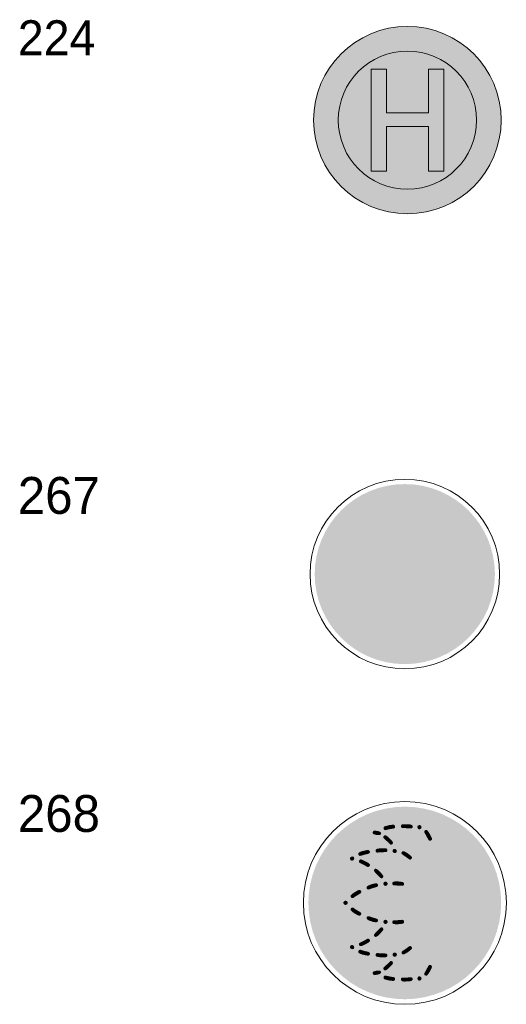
# Model space of a CAD drawing. Header units: millimetres. Extents: x 27 to 616, y -913 to 238.
# Tile 23 of 38: x 105 to 162, y -318 to -203. Entities that reach past the tile are written whole.
import ezdxf
from ezdxf.enums import TextEntityAlignment as Align

# ---------------------------------------------------------------- set-up
doc = ezdxf.new("R2010")
doc.units = ezdxf.units.MM
doc.header["$LTSCALE"] = 5
doc.linetypes.add('AUSGEZOGEN', pattern=[0])
doc.layers.add('Ebene_1', color=7, linetype='Continuous', true_color=0x000000)
doc.layers.add('Layer13', color=5, linetype='Continuous', true_color=0x0000ff)
doc.styles.add('Arial', font='arial.ttf')

msp = doc.modelspace()

# ---------------------------------------------------------------- hatches: boundary and pattern name
at = {"linetype": 'AUSGEZOGEN', "lineweight": 18, "true_color": 0x000000}
msp.add_hatch(color=18, dxfattribs=at).paths.add_polyline_path([(152.44, -296.92), (152.4, -296.89), (152.32, -296.83), (152.22, -296.78), (152.11, -296.75), (152, -296.73), (151.89, -296.75), (151.77, -296.79), (151.67, -296.84), (151.64, -296.86), (151.63, -296.88), (151.61, -296.9), (151.56, -296.9), (151.48, -296.86), (151.42, -296.82), (151.39, -296.8), (151.26, -296.72), (151.09, -296.67), (150.89, -296.65), (150.52, -296.64), (150.4, -296.63), (149.99, -296.63), (149.84, -296.64), (149.77, -296.66), (149.73, -296.68), (149.57, -296.81), (149.55, -296.81), (149.49, -296.88), (149.34, -296.78), (149.25, -296.72), (149.18, -296.69), (149.1, -296.68), (148.99, -296.68), (148.62, -296.7), (148.41, -296.74), (148.26, -296.77), (147.84, -296.88), (147.72, -296.93), (147.62, -296.98), (147.49, -297.05), (147.49, -297.05), (147.3, -297.12), (146.89, -297.27), (146.74, -297.33), (146.64, -297.35), (146.63, -297.36), (146.55, -297.37), (146.53, -297.38), (146.46, -297.41), (146.36, -297.48), (146.24, -297.58), (145.87, -297.91), (145.62, -298.12), (145.39, -298.35), (145.18, -298.58), (145.01, -298.81), (144.91, -298.93), (144.8, -299.09), (144.62, -299.38), (144.43, -299.72), (144.27, -300.03), (144.12, -300.35), (144.07, -300.38), (143.99, -300.41), (143.87, -300.47), (143.73, -300.59), (143.61, -300.73), (143.58, -300.79), (143.57, -300.86), (143.56, -300.98), (143.57, -301.08), (143.6, -301.18), (143.66, -301.28), (143.73, -301.39), (143.61, -301.77), (143.47, -302.27), (143.36, -302.79), (143.36, -302.81), (143.33, -302.98), (143.29, -303.2), (143.21, -303.67), (143.2, -303.78), (143.13, -304.38), (143.09, -304.79), (143.09, -304.83), (143.07, -305.05), (143.07, -305.07), (143.05, -305.47), (143.03, -305.64), (143.02, -305.69), (142.98, -305.73), (142.97, -305.74), (142.91, -305.82), (142.86, -305.93), (142.81, -306.05), (142.79, -306.16), (142.81, -306.27), (142.86, -306.39), (142.92, -306.51), (142.99, -306.59), (143.02, -306.63), (143.03, -306.67), (143.03, -306.67), (143.05, -306.85), (143.07, -307.27), (143.07, -307.35), (143.08, -307.44), (143.13, -307.94), (143.2, -308.54), (143.21, -308.65), (143.29, -309.12), (143.33, -309.34), (143.36, -309.5), (143.36, -309.53), (143.47, -310.05), (143.64, -310.62), (143.73, -310.93), (143.66, -311.03), (143.6, -311.14), (143.57, -311.24), (143.56, -311.34), (143.57, -311.46), (143.58, -311.53), (143.61, -311.59), (143.73, -311.73), (143.87, -311.85), (143.99, -311.91), (144.07, -311.94), (144.12, -311.97), (144.27, -312.29), (144.43, -312.6), (144.62, -312.94), (144.8, -313.23), (144.91, -313.38), (145.01, -313.51), (145.18, -313.74), (145.39, -313.97), (145.62, -314.2), (145.87, -314.41), (146.24, -314.74), (146.36, -314.84), (146.46, -314.91), (146.51, -314.93), (146.56, -314.95), (146.63, -314.96), (146.64, -314.97), (146.74, -314.99), (146.89, -315.05), (147.3, -315.2), (147.49, -315.27), (147.63, -315.34), (147.72, -315.39), (147.84, -315.44), (148.26, -315.55), (148.41, -315.58), (148.62, -315.62), (148.99, -315.64), (149.1, -315.64), (149.18, -315.63), (149.25, -315.6), (149.31, -315.56), (149.33, -315.55), (149.44, -315.47), (149.49, -315.44), (149.58, -315.53), (149.65, -315.58), (149.73, -315.63), (149.79, -315.66), (149.84, -315.68), (150.01, -315.69), (150.4, -315.69), (150.9, -315.67), (151.09, -315.65), (151.26, -315.6), (151.39, -315.52), (151.42, -315.5), (151.48, -315.46), (151.56, -315.42), (151.61, -315.42), (151.63, -315.44), (151.64, -315.46), (151.67, -315.48), (151.77, -315.53), (151.89, -315.57), (152, -315.59), (152.11, -315.57), (152.22, -315.54), (152.32, -315.49), (152.4, -315.43), (152.44, -315.4), (152.51, -315.38), (152.82, -315.36), (153.17, -315.33), (153.45, -315.28), (153.72, -315.19), (154.04, -315.04), (154.25, -314.93), (154.45, -314.79), (154.66, -314.64), (154.86, -314.47), (155.06, -314.29), (155.25, -314.08), (155.44, -313.86), (155.63, -313.62), (155.91, -313.23), (156.16, -312.81), (156.37, -312.41), (156.52, -312.09), (156.54, -312.05), (156.57, -312.03), (156.58, -312.01), (156.59, -311.97), (156.6, -311.91), (156.62, -311.87), (156.68, -311.74), (156.74, -311.59), (156.79, -311.47), (156.87, -311.23), (157.01, -310.82), (157.05, -310.7), (157.11, -310.48), (157.24, -310.01), (157.34, -309.6), (157.39, -309.36), (157.41, -309.25), (157.46, -308.98), (157.54, -308.46), (157.6, -307.96), (157.61, -307.88), (157.66, -307.35), (157.69, -306.76), (157.7, -306.24), (157.7, -305.62), (157.69, -305.32), (157.67, -304.98), (157.64, -304.62), (157.62, -304.47), (157.52, -303.64), (157.49, -303.42), (157.39, -302.93), (157.28, -302.44), (157.15, -301.95), (157.03, -301.51), (156.86, -301.03), (156.69, -300.59), (156.63, -300.44), (156.37, -299.9), (156.26, -299.67), (156.1, -299.37), (156.09, -299.35), (156.08, -299.34), (156, -299.22), (155.9, -299.07), (155.89, -299.06), (155.67, -298.74), (155.45, -298.45), (155.21, -298.17), (155.19, -298.16), (154.91, -297.88), (154.6, -297.63), (154.31, -297.43), (154.27, -297.4), (154.03, -297.27), (153.97, -297.24), (153.88, -297.2), (153.65, -297.1), (153.44, -297.04), (153.43, -297.04), (153.17, -296.99), (153.15, -296.99), (152.82, -296.96), (152.51, -296.94)], flags=0)
at = {"layer": 'Ebene_1', "linetype": 'AUSGEZOGEN', "lineweight": 18, "true_color": 0x008b45}
for points in [[(161.55, -214.68), (161.5, -215.8), (161.33, -216.89), (161.06, -217.94), (160.69, -218.94), (160.23, -219.9), (159.68, -220.81), (159.05, -221.65), (158.35, -222.43), (157.57, -223.13), (156.72, -223.76), (155.82, -224.31), (154.86, -224.77), (153.86, -225.14), (152.81, -225.41), (151.72, -225.58), (150.6, -225.63), (149.48, -225.58), (148.39, -225.41), (147.34, -225.14), (146.34, -224.77), (145.38, -224.31), (144.48, -223.76), (143.63, -223.13), (142.85, -222.43), (142.15, -221.65), (141.52, -220.81), (140.97, -219.9), (140.51, -218.94), (140.14, -217.94), (139.87, -216.89), (139.7, -215.8), (139.65, -214.68), (139.7, -213.56), (139.87, -212.47), (140.14, -211.42), (140.51, -210.42), (140.97, -209.46), (141.52, -208.56), (142.15, -207.71), (142.85, -206.94), (143.63, -206.23), (144.48, -205.6), (145.38, -205.05), (146.34, -204.59), (147.34, -204.22), (148.39, -203.95), (149.48, -203.78), (150.6, -203.73), (151.72, -203.78), (152.81, -203.95), (153.86, -204.22), (154.86, -204.59), (155.82, -205.05), (156.72, -205.6), (157.57, -206.23), (158.35, -206.94), (159.05, -207.71), (159.68, -208.56), (160.23, -209.46), (160.69, -210.42), (161.06, -211.42), (161.33, -212.47), (161.5, -213.56)], [(146.35, -220.64), (146.35, -208.72), (148.15, -208.72), (148.15, -213.83), (153.05, -213.83), (153.05, -208.72), (154.86, -208.72), (154.86, -220.64), (153.05, -220.64), (153.05, -215.43), (148.15, -215.43), (148.15, -220.64)]]:
    msp.add_hatch(color=116, dxfattribs=at).paths.add_polyline_path(points, flags=0)
at = {"layer": 'Ebene_1', "linetype": 'AUSGEZOGEN', "lineweight": 18, "true_color": 0xffd500}
msp.add_hatch(color=40, dxfattribs=at).paths.add_polyline_path([(158.67, -214.68), (158.63, -215.51), (158.51, -216.31), (158.31, -217.08), (158.04, -217.82), (157.7, -218.53), (157.29, -219.19), (156.83, -219.82), (156.31, -220.39), (155.73, -220.91), (155.11, -221.37), (154.45, -221.78), (153.74, -222.12), (153, -222.39), (152.23, -222.59), (151.43, -222.71), (150.6, -222.75), (149.77, -222.71), (148.97, -222.59), (148.2, -222.39), (147.46, -222.12), (146.75, -221.78), (146.09, -221.37), (145.47, -220.91), (144.89, -220.39), (144.37, -219.82), (143.91, -219.19), (143.5, -218.53), (143.16, -217.82), (142.89, -217.08), (142.69, -216.31), (142.57, -215.51), (142.53, -214.68), (142.57, -213.86), (142.69, -213.05), (142.89, -212.28), (143.16, -211.54), (143.5, -210.83), (143.91, -210.17), (144.37, -209.55), (144.89, -208.97), (145.47, -208.45), (146.09, -207.99), (146.75, -207.58), (147.46, -207.24), (148.2, -206.97), (148.97, -206.77), (149.77, -206.65), (150.6, -206.61), (151.43, -206.65), (152.23, -206.77), (153, -206.97), (153.74, -207.24), (154.45, -207.58), (155.11, -207.99), (155.73, -208.45), (156.31, -208.97), (156.83, -209.55), (157.29, -210.17), (157.7, -210.83), (158.04, -211.54), (158.31, -212.28), (158.51, -213.05), (158.63, -213.86)], flags=0)
at = {"layer": 'Ebene_1', "linetype": 'AUSGEZOGEN', "lineweight": 18, "true_color": 0xce2729}
msp.add_hatch(color=242, dxfattribs=at).paths.add_polyline_path([(160.82, -267.74), (160.76, -268.82), (160.6, -269.86), (160.34, -270.87), (159.99, -271.84), (159.55, -272.76), (159.02, -273.62), (158.41, -274.43), (157.74, -275.18), (156.99, -275.86), (156.18, -276.47), (155.31, -276.99), (154.39, -277.44), (153.42, -277.79), (152.42, -278.05), (151.37, -278.21), (150.3, -278.26), (149.22, -278.21), (148.18, -278.05), (147.17, -277.79), (146.2, -277.44), (145.28, -276.99), (144.41, -276.47), (143.6, -275.86), (142.86, -275.18), (142.18, -274.43), (141.57, -273.62), (141.05, -272.76), (140.6, -271.84), (140.25, -270.87), (139.99, -269.86), (139.83, -268.82), (139.78, -267.74), (139.83, -266.67), (139.99, -265.62), (140.25, -264.61), (140.6, -263.65), (141.05, -262.73), (141.57, -261.86), (142.18, -261.05), (142.86, -260.3), (143.6, -259.62), (144.41, -259.02), (145.28, -258.49), (146.2, -258.05), (147.17, -257.69), (148.18, -257.43), (149.22, -257.27), (150.3, -257.22), (151.37, -257.27), (152.42, -257.43), (153.42, -257.69), (154.39, -258.05), (155.31, -258.49), (156.18, -259.02), (156.99, -259.62), (157.74, -260.3), (158.41, -261.05), (159.02, -261.86), (159.55, -262.73), (159.99, -263.65), (160.34, -264.61), (160.6, -265.62), (160.76, -266.67)], flags=0)
at = {"layer": 'Ebene_1', "linetype": 'AUSGEZOGEN', "lineweight": 18, "true_color": 0xfffffe}
for points in [[(140.7, -266.08), (159.89, -266.08), (159.89, -269.4), (140.7, -269.4)], [(146.7, -297.73), (146.66, -297.75), (146.62, -297.79), (146.56, -297.87), (146.54, -297.95), (146.56, -298.04), (146.61, -298.11), (146.66, -298.14), (146.74, -298.16), (146.97, -298.22), (147.21, -298.25), (147.37, -298.25), (147.44, -298.21), (147.49, -298.14), (147.51, -298.06), (147.5, -297.97), (147.46, -297.9), (147.39, -297.85), (147.3, -297.81), (147.17, -297.78), (146.86, -297.73), (146.76, -297.73)], [(149.1, -297.43), (149.13, -297.4), (149.15, -297.36), (149.17, -297.26), (149.16, -297.19), (149.12, -297.12), (149.08, -297.07), (149.03, -297.04), (148.97, -297.03), (148.9, -297.03), (148.78, -297.04), (148.48, -297.08), (148.17, -297.16), (147.93, -297.23), (147.88, -297.27), (147.85, -297.31), (147.82, -297.36), (147.81, -297.41), (147.82, -297.47), (147.83, -297.53), (147.86, -297.58), (147.91, -297.62), (147.99, -297.68), (148.29, -297.6), (148.57, -297.54), (148.83, -297.5), (149, -297.47)], [(148.46, -297.91), (148.33, -297.94), (148.32, -297.96), (148.33, -297.98), (148.41, -298.06), (148.62, -298.25), (148.88, -298.51), (149.12, -298.77), (149.24, -298.93), (149.28, -299.04), (149.29, -299.17), (149.28, -299.31), (149.24, -299.42), (149.21, -299.48), (149.21, -299.51), (149.23, -299.53), (149.29, -299.54), (149.33, -299.54), (149.37, -299.52), (149.52, -299.32), (149.81, -298.93), (150.14, -298.55), (150.48, -298.21), (150.64, -298.07), (150.79, -297.96), (150.95, -297.83), (150.88, -297.81), (150.71, -297.79), (150.2, -297.77), (149.94, -297.76), (149.79, -297.73), (149.7, -297.68), (149.61, -297.61), (149.52, -297.54), (149.41, -297.65), (149.32, -297.74), (149.2, -297.79), (149.02, -297.83), (148.72, -297.88)], [(150.49, -298.58), (150.28, -298.8), (150.07, -299.05), (149.86, -299.32), (149.64, -299.62), (149.6, -299.69), (149.58, -299.73), (149.59, -299.77), (149.61, -299.81), (149.65, -299.87), (149.68, -299.89), (149.7, -299.89), (149.72, -299.86), (149.78, -299.82), (149.88, -299.77), (149.99, -299.74), (150.09, -299.73), (150.17, -299.74), (150.28, -299.77), (150.54, -299.9), (150.83, -300.09), (151.1, -300.29), (151.24, -300.4), (151.33, -300.27), (151.43, -300.12), (151.51, -299.99), (151.63, -299.82), (151.81, -299.61), (151.99, -299.41), (152.15, -299.26), (152.4, -299.06), (152.65, -298.89), (152.67, -298.87), (152.67, -298.82), (152.55, -298.58), (152.29, -298.13), (152.22, -298), (152.19, -297.92), (152.18, -297.9), (152.16, -297.89), (152.06, -297.89), (151.95, -297.88), (151.83, -297.86), (151.74, -297.83), (151.68, -297.79), (151.65, -297.76), (151.62, -297.76), (151.44, -297.85), (151.18, -298.01), (150.94, -298.19), (150.71, -298.38)], [(151.06, -297.46), (151.11, -297.44), (151.16, -297.4), (151.2, -297.35), (151.22, -297.29), (151.23, -297.23), (151.21, -297.17), (151.18, -297.12), (151.13, -297.08), (151.07, -297.04), (150.99, -297.01), (150.78, -296.99), (150.47, -296.97), (150.18, -296.97), (150, -296.99), (149.93, -297.02), (149.88, -297.07), (149.86, -297.13), (149.85, -297.21), (149.86, -297.32), (149.89, -297.36), (149.93, -297.39), (150.07, -297.42), (150.31, -297.43), (150.87, -297.45), (150.99, -297.46)], [(151.78, -297.4), (151.81, -297.46), (151.85, -297.51), (151.91, -297.55), (151.98, -297.56), (152.04, -297.56), (152.11, -297.54), (152.17, -297.5), (152.23, -297.42), (152.25, -297.32), (152.23, -297.22), (152.18, -297.14), (152.1, -297.09), (152.01, -297.07), (151.91, -297.09), (151.83, -297.14), (151.78, -297.22), (151.77, -297.32)], [(153.09, -298.85), (153.15, -298.9), (153.24, -298.91), (153.29, -298.9), (153.35, -298.88), (153.39, -298.85), (153.43, -298.81), (153.46, -298.77), (153.47, -298.72), (153.47, -298.67), (153.46, -298.62), (153.33, -298.32), (153.16, -298.02), (152.99, -297.77), (152.93, -297.69), (152.88, -297.65), (152.82, -297.64), (152.77, -297.64), (152.71, -297.65), (152.66, -297.68), (152.62, -297.71), (152.59, -297.76), (152.56, -297.8), (152.56, -297.86), (152.6, -297.97), (152.7, -298.15), (152.83, -298.38), (152.94, -298.59), (153.03, -298.76)], [(153.83, -298.63), (153.87, -298.68), (153.93, -298.72), (154.03, -298.75), (154.29, -298.86), (154.54, -299), (154.78, -299.17), (155.01, -299.38), (155.23, -299.62), (155.44, -299.9), (155.65, -300.22), (155.85, -300.57), (156.03, -300.94), (156.2, -301.34), (156.36, -301.77), (156.5, -302.22), (156.63, -302.69), (156.74, -303.17), (156.83, -303.65), (156.9, -304.13), (156.95, -304.47), (156.98, -304.78), (157.01, -305.18), (157.03, -306.16), (157.01, -307.13), (156.98, -307.54), (156.95, -307.85), (156.9, -308.19), (156.84, -308.58), (156.76, -309.05), (156.66, -309.51), (156.56, -309.9), (156.46, -310.27), (156.34, -310.62), (156.21, -310.95), (156.08, -311.27), (155.95, -311.57), (155.8, -311.85), (155.65, -312.11), (155.49, -312.36), (155.33, -312.58), (155.16, -312.78), (154.98, -312.96), (154.8, -313.13), (154.62, -313.27), (154.43, -313.39), (154.23, -313.49), (154.03, -313.57), (153.93, -313.6), (153.87, -313.64), (153.83, -313.69), (153.8, -313.78), (153.72, -313.97), (153.61, -314.19), (153.49, -314.42), (153.36, -314.63), (153.26, -314.8), (153.22, -314.88), (153.44, -314.82), (153.67, -314.74), (153.89, -314.65), (154.11, -314.53), (154.32, -314.39), (154.53, -314.24), (154.73, -314.07), (154.73, -314.06), (154.86, -313.93), (154.99, -313.81), (155, -313.8), (155.14, -313.65), (155.38, -313.35), (155.6, -313.03), (155.82, -312.69), (156.02, -312.33), (156.21, -311.95), (156.39, -311.54), (156.55, -311.11), (156.7, -310.66), (156.85, -310.14), (156.99, -309.59), (157.1, -309.04), (157.18, -308.51), (157.22, -308.23), (157.26, -307.97), (157.28, -307.74), (157.31, -307.58), (157.32, -307.21), (157.34, -306.16), (157.32, -305.11), (157.31, -304.74), (157.28, -304.58), (157.26, -304.35), (157.22, -304.09), (157.18, -303.81), (157.11, -303.31), (157.01, -302.82), (156.89, -302.33), (156.76, -301.85), (156.61, -301.38), (156.45, -300.93), (156.27, -300.51), (156.08, -300.11), (155.81, -299.62), (155.53, -299.17), (155.23, -298.78), (154.92, -298.43), (154.59, -298.13), (154.25, -297.88), (154.07, -297.77), (153.89, -297.68), (153.71, -297.59), (153.53, -297.53), (153.23, -297.44), (153.22, -297.44), (153.22, -297.47), (153.38, -297.72), (153.5, -297.92), (153.62, -298.14), (153.72, -298.35), (153.8, -298.54)], [(146.45, -298.43), (146.29, -298.32), (146.21, -298.25), (146.1, -298.36), (145.87, -298.6), (145.68, -298.78), (145.48, -299.01), (145.31, -299.24), (145.12, -299.51), (144.97, -299.75), (144.91, -299.87), (144.95, -299.87), (145.06, -299.84), (145.26, -299.78), (145.5, -299.73), (145.74, -299.68), (145.95, -299.65), (146.1, -299.65), (146.22, -299.66), (146.33, -299.7), (146.43, -299.77), (146.51, -299.84), (146.6, -299.72), (146.69, -299.63), (146.77, -299.57), (146.93, -299.52), (147.16, -299.48), (147.45, -299.46), (147.77, -299.45), (148.13, -299.44), (148.08, -299.37), (147.92, -299.19), (147.69, -298.95), (147.83, -299.09), (147.58, -298.83), (147.45, -298.69), (147.41, -298.64), (147.33, -298.62), (147.15, -298.6), (146.88, -298.55), (146.61, -298.48)], [(148.03, -298.26), (147.98, -298.26), (147.94, -298.27), (147.86, -298.33), (147.8, -298.4), (147.79, -298.5), (147.79, -298.55), (147.82, -298.61), (147.89, -298.68), (148.01, -298.78), (148.21, -298.96), (148.41, -299.16), (148.58, -299.32), (148.63, -299.35), (148.69, -299.36), (148.77, -299.34), (148.85, -299.29), (148.9, -299.22), (148.92, -299.13), (148.9, -299.08), (148.87, -299.01), (148.74, -298.84), (148.54, -298.64), (148.3, -298.42), (148.15, -298.31)], [(146.07, -300.42), (146.13, -300.39), (146.17, -300.35), (146.22, -300.28), (146.23, -300.21), (146.21, -300.14), (146.15, -300.06), (146.07, -300), (146, -299.98), (145.75, -300.02), (145.45, -300.09), (145.17, -300.17), (144.98, -300.26), (144.92, -300.3), (144.89, -300.35), (144.87, -300.4), (144.87, -300.46), (144.88, -300.51), (144.9, -300.57), (144.94, -300.61), (145, -300.65), (145.04, -300.67), (145.1, -300.67), (145.33, -300.61), (145.6, -300.53), (145.85, -300.47)], [(148.17, -300.21), (148.21, -300.18), (148.25, -300.1), (148.27, -300.01), (148.25, -299.92), (148.21, -299.85), (148.16, -299.82), (148.1, -299.8), (147.81, -299.79), (147.39, -299.8), (147.21, -299.82), (147.06, -299.85), (147, -299.87), (146.95, -299.91), (146.92, -299.95), (146.9, -300), (146.89, -300.05), (146.89, -300.11), (146.91, -300.16), (146.95, -300.22), (147.01, -300.3), (147.25, -300.27), (147.79, -300.24), (148.12, -300.23)], [(149.3, -299.94), (149.25, -299.89), (149.2, -299.87), (149.14, -299.85), (149.08, -299.85), (149.02, -299.87), (148.97, -299.9), (148.92, -299.94), (148.89, -300), (148.87, -300.09), (148.88, -300.17), (148.92, -300.24), (148.98, -300.3), (149.05, -300.33), (149.13, -300.35), (149.21, -300.33), (149.29, -300.28), (149.35, -300.2), (149.37, -300.11), (149.35, -300.02)], [(150.26, -300.16), (150.13, -300.12), (150.06, -300.13), (149.99, -300.17), (149.94, -300.23), (149.91, -300.31), (149.91, -300.36), (149.92, -300.4), (149.98, -300.48), (150.08, -300.56), (150.2, -300.64), (150.37, -300.76), (150.59, -300.92), (150.76, -301.04), (150.88, -301.1), (150.93, -301.11), (150.97, -301.1), (151.05, -301.05), (151.1, -300.99), (151.13, -300.92), (151.13, -300.86), (151.11, -300.79), (151.02, -300.68), (150.85, -300.54), (150.64, -300.38), (150.43, -300.25)], [(153.3, -304.25), (153.38, -304.72), (153.43, -305.16), (153.46, -305.62), (153.47, -306.16), (153.46, -306.7), (153.43, -307.16), (153.38, -307.6), (153.3, -308.06), (153.23, -308.38), (153.15, -308.67), (153.05, -308.95), (152.95, -309.19), (152.84, -309.4), (152.72, -309.59), (152.6, -309.73), (152.47, -309.84), (152.4, -309.89), (152.34, -309.91), (152.27, -309.92), (152.18, -309.93), (152.03, -309.91), (151.9, -309.86), (151.77, -309.76), (151.65, -309.62), (151.52, -309.47), (151.54, -309.58), (151.61, -309.8), (151.71, -310.08), (151.82, -310.34), (151.99, -310.69), (152.16, -311.01), (152.34, -311.28), (152.53, -311.52), (152.72, -311.71), (152.91, -311.86), (153.11, -311.97), (153.32, -312.05), (153.48, -312.07), (153.64, -312.08), (153.8, -312.05), (153.96, -312), (154.11, -311.93), (154.27, -311.82), (154.42, -311.7), (154.57, -311.54), (154.71, -311.39), (154.83, -311.21), (154.96, -311.02), (155.07, -310.81), (155.29, -310.35), (155.49, -309.82), (155.66, -309.25), (155.8, -308.64), (155.92, -307.98), (156, -307.29), (156.03, -306.81), (156.04, -306.16), (156.03, -305.51), (156, -305.03), (155.95, -304.58), (155.89, -304.14), (155.81, -303.72), (155.72, -303.32), (155.62, -302.93), (155.51, -302.56), (155.39, -302.22), (155.26, -301.9), (155.12, -301.6), (154.97, -301.33), (154.82, -301.08), (154.65, -300.86), (154.48, -300.68), (154.31, -300.52), (154.13, -300.4), (153.94, -300.31), (153.83, -300.27), (153.71, -300.25), (153.59, -300.24), (153.47, -300.25), (153.35, -300.27), (153.23, -300.3), (153.11, -300.34), (153, -300.4), (152.82, -300.53), (152.64, -300.69), (152.46, -300.89), (152.29, -301.12), (152.12, -301.38), (151.96, -301.68), (151.81, -301.99), (151.67, -302.34), (151.56, -302.67), (151.52, -302.79), (151.52, -302.84), (151.65, -302.7), (151.77, -302.56), (151.9, -302.46), (152.03, -302.41), (152.18, -302.39), (152.27, -302.4), (152.34, -302.41), (152.4, -302.43), (152.47, -302.48), (152.6, -302.59), (152.72, -302.73), (152.84, -302.91), (152.95, -303.13), (153.05, -303.37), (153.15, -303.65), (153.23, -303.94)], [(146.25, -303.69), (146.69, -303.58), (146.88, -303.55), (147.03, -303.54), (147.2, -303.54), (147.08, -303.39), (146.65, -302.94), (146.47, -302.75), (146.36, -302.61), (146.31, -302.49), (146.29, -302.37), (146.28, -302.35), (146.26, -302.34), (146.1, -302.34), (145.99, -302.35), (145.9, -302.33), (145.8, -302.29), (145.66, -302.21), (145.06, -301.89), (144.85, -301.79), (144.71, -301.7), (144.63, -301.6), (144.57, -301.49), (144.55, -301.44), (144.52, -301.42), (144.49, -301.43), (144.46, -301.46), (144.4, -301.49), (144.3, -301.53), (144.23, -301.55), (144.19, -301.59), (144.16, -301.65), (144.12, -301.75), (144.03, -302.1), (143.94, -302.47), (143.78, -303.27), (143.66, -304.09), (143.62, -304.5), (143.59, -304.89), (143.58, -305.21), (143.65, -305.11), (143.76, -305), (143.93, -304.85), (144.15, -304.7), (144.4, -304.55), (144.73, -304.37), (144.86, -304.31), (144.96, -304.28), (145.05, -304.28), (145.15, -304.29), (145.37, -304.37), (145.41, -304.37), (145.42, -304.33), (145.43, -304.25), (145.48, -304.15), (145.54, -304.05), (145.61, -303.97), (145.7, -303.91), (145.85, -303.84)], [(144.02, -301.2), (144.09, -301.22), (144.16, -301.22), (144.24, -301.21), (144.29, -301.18), (144.33, -301.14), (144.36, -301.09), (144.39, -300.98), (144.39, -300.92), (144.37, -300.87), (144.35, -300.82), (144.31, -300.78), (144.23, -300.75), (144.14, -300.74), (144.05, -300.76), (143.97, -300.81), (143.91, -300.87), (143.89, -300.95), (143.9, -301.03), (143.93, -301.1), (143.98, -301.17)], [(145.99, -301.97), (146.03, -301.97), (146.07, -301.96), (146.15, -301.9), (146.2, -301.85), (146.22, -301.8), (146.24, -301.75), (146.23, -301.7), (146.21, -301.65), (146.17, -301.6), (146.03, -301.49), (145.71, -301.31), (145.4, -301.17), (145.16, -301.08), (145.09, -301.11), (145.03, -301.14), (144.99, -301.19), (144.96, -301.25), (144.94, -301.3), (144.94, -301.36), (144.96, -301.42), (145, -301.47), (145.11, -301.54), (145.29, -301.62), (145.51, -301.73), (145.71, -301.84), (145.87, -301.93)], [(146.99, -300.64), (146.89, -300.62), (146.8, -300.58), (146.7, -300.53), (146.6, -300.46), (146.5, -300.57), (146.41, -300.66), (146.3, -300.72), (146.16, -300.77), (145.95, -300.81), (145.75, -300.85), (145.67, -300.88), (145.82, -300.98), (146.18, -301.18), (146.31, -301.27), (146.41, -301.35), (146.5, -301.43), (146.56, -301.52), (146.6, -301.6), (146.62, -301.69), (146.63, -301.77), (146.65, -301.8), (146.69, -301.81), (146.77, -301.79), (146.89, -301.77), (147.02, -301.8), (147.15, -301.86), (147.29, -301.96), (147.62, -302.27), (147.94, -302.63), (148.11, -302.84), (148.24, -302.31), (148.43, -301.65), (148.67, -300.97), (148.81, -300.59), (148.75, -300.55), (148.69, -300.49), (148.64, -300.42), (148.59, -300.36), (148.57, -300.37), (148.55, -300.4), (148.49, -300.46), (148.37, -300.53), (148.28, -300.56), (148.17, -300.59), (147.7, -300.61), (147.08, -300.64)], [(150.22, -303.39), (150.31, -303.01), (150.48, -302.35), (150.67, -301.72), (150.73, -301.52), (150.74, -301.47), (150.73, -301.45), (150.44, -301.24), (149.92, -300.87), (149.72, -300.72), (149.61, -300.61), (149.54, -300.52), (149.52, -300.52), (149.49, -300.54), (149.45, -300.58), (149.36, -300.62), (149.26, -300.65), (149.17, -300.67), (149.11, -300.67), (149.07, -300.71), (149.02, -300.8), (148.95, -300.97), (148.77, -301.45), (148.61, -301.95), (148.46, -302.49), (148.34, -303.05), (148.29, -303.34), (148.29, -303.39), (148.32, -303.42), (148.43, -303.51), (148.5, -303.57), (148.59, -303.48), (148.7, -303.39), (148.82, -303.34), (148.99, -303.32), (149.24, -303.31), (149.58, -303.32), (149.91, -303.35)], [(146.92, -302.18), (146.87, -302.18), (146.82, -302.19), (146.78, -302.22), (146.74, -302.25), (146.71, -302.31), (146.69, -302.35), (146.69, -302.41), (146.71, -302.46), (146.84, -302.63), (147.1, -302.9), (147.33, -303.13), (147.46, -303.25), (147.54, -303.3), (147.6, -303.3), (147.68, -303.27), (147.74, -303.22), (147.77, -303.15), (147.79, -303.07), (147.78, -303.02), (147.75, -302.96), (147.63, -302.79), (147.4, -302.53), (147.15, -302.3), (147.03, -302.21)], [(148.3, -303.94), (148.28, -303.85), (148.21, -303.76), (148.16, -303.72), (148.11, -303.69), (148.06, -303.68), (148, -303.68), (147.95, -303.7), (147.91, -303.72), (147.86, -303.76), (147.83, -303.82), (147.8, -303.9), (147.8, -303.99), (147.83, -304.06), (147.89, -304.13), (147.97, -304.17), (148.05, -304.18), (148.13, -304.16), (148.21, -304.11), (148.27, -304.03)], [(150.16, -304.1), (150.2, -304.03), (150.21, -303.95), (150.2, -303.86), (150.16, -303.8), (150.11, -303.76), (150.05, -303.73), (149.72, -303.68), (149.39, -303.65), (149.06, -303.67), (148.99, -303.69), (148.93, -303.72), (148.88, -303.76), (148.85, -303.81), (148.83, -303.87), (148.83, -303.93), (148.85, -303.99), (148.88, -304.05), (148.93, -304.08), (149, -304.11), (149.43, -304.14), (150.03, -304.16), (150.12, -304.14)], [(152.8, -305.31), (152.83, -305.66), (152.84, -306), (152.82, -306.7), (152.76, -307.37), (152.71, -307.69), (152.66, -308), (152.59, -308.29), (152.51, -308.57), (152.43, -308.82), (152.33, -309.06), (152.23, -309.26), (152.12, -309.44), (152.05, -309.55), (152.05, -309.57), (152.07, -309.57), (152.13, -309.56), (152.2, -309.52), (152.36, -309.39), (152.52, -309.2), (152.66, -308.97), (152.8, -308.63), (152.93, -308.21), (153.03, -307.74), (153.11, -307.27), (153.14, -306.93), (153.16, -306.59), (153.17, -305.92), (153.13, -305.27), (153.05, -304.66), (153, -304.38), (152.93, -304.11), (152.86, -303.86), (152.78, -303.63), (152.69, -303.42), (152.59, -303.23), (152.48, -303.07), (152.37, -302.94), (152.27, -302.85), (152.18, -302.78), (152.12, -302.76), (152.06, -302.74), (152.03, -302.75), (152.03, -302.76), (152.07, -302.81), (152.16, -302.94), (152.26, -303.1), (152.35, -303.3), (152.44, -303.53), (152.52, -303.78), (152.6, -304.05), (152.67, -304.34), (152.72, -304.64), (152.77, -304.97)], [(145.88, -304.96), (145.76, -304.92), (145.63, -304.87), (145.59, -305.01), (145.54, -305.13), (145.46, -305.24), (145.34, -305.33), (145.19, -305.43), (144.77, -305.68), (144.52, -305.84), (144.36, -305.93), (144.25, -305.97), (144.12, -305.97), (143.93, -305.97), (143.93, -306.16), (143.93, -306.35), (144.12, -306.34), (144.25, -306.35), (144.36, -306.39), (144.52, -306.48), (144.77, -306.64), (145.19, -306.89), (145.34, -306.99), (145.46, -307.08), (145.54, -307.19), (145.59, -307.31), (145.63, -307.45), (145.76, -307.4), (145.88, -307.36), (146, -307.35), (146.16, -307.38), (146.39, -307.46), (146.96, -307.63), (147.17, -307.69), (147.32, -307.75), (147.43, -307.83), (147.5, -307.93), (147.57, -308.05), (147.64, -307.98), (147.71, -307.92), (147.79, -307.88), (147.83, -307.85), (147.85, -307.83), (147.86, -307.8), (147.86, -307.75), (147.83, -307.49), (147.81, -307.11), (147.79, -306.16), (147.81, -305.21), (147.83, -304.83), (147.86, -304.57), (147.86, -304.52), (147.85, -304.49), (147.83, -304.47), (147.79, -304.44), (147.71, -304.4), (147.64, -304.34), (147.57, -304.27), (147.5, -304.39), (147.43, -304.49), (147.32, -304.57), (147.17, -304.63), (146.96, -304.69), (146.39, -304.86), (146.16, -304.94), (146, -304.97)], [(144.01, -305.25), (143.98, -305.3), (143.98, -305.36), (143.98, -305.45), (144.01, -305.51), (144.05, -305.56), (144.12, -305.59), (144.19, -305.61), (144.25, -305.6), (144.32, -305.58), (144.37, -305.53), (144.47, -305.45), (144.63, -305.35), (144.95, -305.16), (145.11, -305.06), (145.16, -305.01), (145.2, -304.96), (145.21, -304.9), (145.21, -304.85), (145.2, -304.79), (145.16, -304.74), (145.13, -304.7), (145.09, -304.68), (144.98, -304.67), (144.87, -304.68), (144.77, -304.73), (144.38, -304.96), (144.15, -305.12), (144.06, -305.2)], [(147.1, -304.27), (147.13, -304.24), (147.15, -304.2), (147.16, -304.09), (147.15, -304), (147.09, -303.93), (147.03, -303.89), (146.95, -303.88), (146.85, -303.89), (146.7, -303.92), (146.45, -303.98), (146.22, -304.06), (146.02, -304.15), (145.89, -304.23), (145.86, -304.29), (145.84, -304.37), (145.84, -304.45), (145.86, -304.51), (145.9, -304.55), (145.95, -304.58), (146.01, -304.6), (146.06, -304.61), (146.15, -304.59), (146.28, -304.53), (146.49, -304.46), (146.77, -304.38), (146.98, -304.32)], [(148.07, -307.25), (148.09, -307.58), (148.12, -307.75), (148.13, -307.79), (148.16, -307.82), (148.24, -307.85), (148.34, -307.9), (148.44, -307.97), (148.5, -308.02), (148.54, -308.05), (148.57, -308.04), (148.6, -308.01), (148.68, -307.94), (148.81, -307.9), (149.01, -307.87), (149.31, -307.85), (149.85, -307.81), (149.99, -307.79), (150.05, -307.77), (150.05, -307.68), (150.04, -307.47), (150.01, -306.96), (150.01, -306.16), (150.01, -305.36), (150.04, -304.85), (150.05, -304.64), (150.05, -304.55), (149.99, -304.53), (149.85, -304.51), (149.31, -304.47), (149.01, -304.45), (148.81, -304.42), (148.68, -304.38), (148.6, -304.31), (148.57, -304.28), (148.53, -304.28), (148.49, -304.3), (148.43, -304.36), (148.34, -304.42), (148.23, -304.47), (148.15, -304.51), (148.11, -304.56), (148.09, -304.74), (148.07, -305), (148.05, -305.74), (148.05, -306.55)], [(143.13, -306.1), (143.13, -306.16), (143.13, -306.22), (143.15, -306.26), (143.18, -306.3), (143.22, -306.34), (143.31, -306.4), (143.36, -306.41), (143.41, -306.4), (143.5, -306.37), (143.57, -306.32), (143.61, -306.25), (143.62, -306.16), (143.61, -306.06), (143.57, -305.99), (143.5, -305.94), (143.41, -305.92), (143.36, -305.91), (143.31, -305.92), (143.22, -305.98), (143.18, -306.02), (143.15, -306.06)], [(145.48, -308.17), (145.43, -308.07), (145.42, -307.99), (145.41, -307.95), (145.37, -307.95), (145.19, -308.02), (145.04, -308.04), (144.9, -308.02), (144.75, -307.96), (144.55, -307.86), (144.31, -307.72), (144.07, -307.57), (143.89, -307.44), (143.75, -307.31), (143.65, -307.2), (143.58, -307.11), (143.59, -307.43), (143.62, -307.82), (143.66, -308.23), (143.78, -309.05), (143.94, -309.85), (144.03, -310.22), (144.12, -310.57), (144.16, -310.67), (144.19, -310.73), (144.23, -310.77), (144.3, -310.79), (144.4, -310.82), (144.46, -310.86), (144.49, -310.89), (144.52, -310.89), (144.55, -310.86), (144.58, -310.8), (144.64, -310.69), (144.71, -310.61), (144.85, -310.53), (145.06, -310.42), (145.66, -310.11), (145.8, -310.03), (145.9, -309.99), (145.99, -309.97), (146.1, -309.98), (146.27, -309.98), (146.29, -309.96), (146.29, -309.92), (146.31, -309.81), (146.37, -309.69), (146.49, -309.55), (146.67, -309.36), (147.08, -308.93), (147.2, -308.78), (147.03, -308.78), (146.88, -308.77), (146.69, -308.74), (146.25, -308.63), (145.85, -308.48), (145.7, -308.41), (145.61, -308.35), (145.54, -308.27)], [(144.86, -307.63), (144.98, -307.66), (145.04, -307.65), (145.08, -307.64), (145.13, -307.62), (145.16, -307.58), (145.2, -307.53), (145.21, -307.47), (145.21, -307.42), (145.2, -307.36), (145.16, -307.31), (145.11, -307.26), (144.95, -307.16), (144.63, -306.97), (144.47, -306.86), (144.36, -306.78), (144.28, -306.72), (144.23, -306.71), (144.17, -306.71), (144.1, -306.74), (144.03, -306.78), (144, -306.82), (143.98, -306.96), (143.98, -307.02), (144.01, -307.07), (144.15, -307.2), (144.4, -307.38), (144.69, -307.55)], [(146.16, -307.74), (146.08, -307.72), (146, -307.72), (145.93, -307.75), (145.89, -307.78), (145.86, -307.82), (145.84, -307.87), (145.84, -307.92), (145.85, -307.98), (145.87, -308.04), (145.9, -308.08), (145.95, -308.13), (146.12, -308.22), (146.37, -308.31), (146.63, -308.39), (146.88, -308.43), (147, -308.43), (147.09, -308.4), (147.15, -308.33), (147.16, -308.22), (147.15, -308.12), (147.13, -308.08), (147.1, -308.05), (146.98, -308), (146.77, -307.94), (146.49, -307.86), (146.28, -307.79)], [(147.97, -308.15), (147.89, -308.19), (147.83, -308.25), (147.8, -308.33), (147.8, -308.4), (147.82, -308.47), (147.85, -308.54), (147.91, -308.59), (147.98, -308.63), (148.07, -308.64), (148.14, -308.62), (148.21, -308.56), (148.28, -308.47), (148.3, -308.38), (148.27, -308.29), (148.21, -308.21), (148.13, -308.16), (148.05, -308.14)], [(148.93, -308.24), (148.88, -308.27), (148.84, -308.35), (148.83, -308.43), (148.85, -308.51), (148.9, -308.58), (148.94, -308.61), (149.01, -308.63), (149.19, -308.66), (149.43, -308.67), (149.71, -308.64), (149.91, -308.62), (150.04, -308.59), (150.13, -308.55), (150.18, -308.51), (150.2, -308.44), (150.21, -308.37), (150.2, -308.29), (150.16, -308.22), (150.11, -308.18), (150.04, -308.15), (149.97, -308.14), (149.93, -308.15), (149.77, -308.17), (149.42, -308.19), (149, -308.21)], [(146.89, -310.55), (146.77, -310.53), (146.69, -310.51), (146.65, -310.52), (146.63, -310.55), (146.62, -310.63), (146.6, -310.72), (146.56, -310.8), (146.5, -310.89), (146.41, -310.97), (146.31, -311.05), (146.18, -311.14), (145.82, -311.34), (145.67, -311.44), (145.75, -311.47), (145.95, -311.51), (146.16, -311.55), (146.3, -311.6), (146.41, -311.66), (146.5, -311.75), (146.6, -311.86), (146.7, -311.79), (146.8, -311.74), (146.89, -311.7), (146.99, -311.68), (147.08, -311.68), (147.69, -311.71), (148.04, -311.72), (148.26, -311.75), (148.41, -311.81), (148.52, -311.89), (148.58, -311.94), (148.6, -311.95), (148.61, -311.95), (148.63, -311.9), (148.71, -311.82), (148.81, -311.72), (148.67, -311.34), (148.45, -310.75), (148.24, -310.01), (148.11, -309.48), (147.94, -309.69), (147.62, -310.05), (147.29, -310.36), (147.15, -310.46), (147.02, -310.52)], [(147.75, -309.38), (147.78, -309.32), (147.79, -309.25), (147.77, -309.16), (147.74, -309.1), (147.68, -309.05), (147.6, -309.02), (147.54, -309.02), (147.46, -309.07), (147.33, -309.19), (147.1, -309.42), (146.84, -309.69), (146.71, -309.86), (146.69, -309.91), (146.69, -309.96), (146.71, -310.01), (146.74, -310.06), (146.78, -310.1), (146.82, -310.13), (146.87, -310.14), (146.92, -310.14), (147.03, -310.11), (147.15, -310.02), (147.39, -309.8), (147.59, -309.57)], [(149.02, -311.52), (149.07, -311.61), (149.11, -311.64), (149.16, -311.65), (149.24, -311.66), (149.33, -311.69), (149.42, -311.73), (149.49, -311.77), (149.54, -311.8), (149.56, -311.78), (149.6, -311.71), (149.67, -311.64), (149.78, -311.55), (149.92, -311.45), (150.42, -311.09), (150.73, -310.87), (150.74, -310.84), (150.73, -310.79), (150.67, -310.6), (150.48, -309.97), (150.31, -309.31), (150.22, -308.93), (149.91, -308.96), (149.58, -309), (149.24, -309.01), (148.98, -309), (148.81, -308.97), (148.68, -308.92), (148.58, -308.83), (148.53, -308.78), (148.5, -308.76), (148.48, -308.77), (148.45, -308.79), (148.34, -308.89), (148.27, -308.94), (148.34, -309.27), (148.46, -309.83), (148.61, -310.37), (148.77, -310.87), (148.95, -311.35)], [(145.01, -310.84), (144.95, -310.91), (144.94, -310.98), (144.95, -311.05), (144.98, -311.12), (145.03, -311.18), (145.1, -311.21), (145.14, -311.22), (145.2, -311.22), (145.4, -311.15), (145.71, -311.01), (146.03, -310.82), (146.16, -310.72), (146.2, -310.68), (146.23, -310.63), (146.24, -310.58), (146.23, -310.53), (146.21, -310.48), (146.17, -310.43), (146.1, -310.38), (146.03, -310.35), (145.98, -310.35), (145.91, -310.37), (145.65, -310.52), (145.46, -310.62), (145.27, -310.71), (145.12, -310.78)], [(143.97, -311.15), (143.93, -311.22), (143.9, -311.29), (143.89, -311.37), (143.91, -311.45), (143.97, -311.51), (144.05, -311.56), (144.14, -311.58), (144.23, -311.57), (144.31, -311.54), (144.35, -311.5), (144.37, -311.45), (144.39, -311.4), (144.39, -311.34), (144.36, -311.23), (144.33, -311.18), (144.29, -311.13), (144.24, -311.11), (144.16, -311.1), (144.08, -311.1), (144.01, -311.12)], [(145.3, -311.7), (145.16, -311.66), (145.08, -311.64), (145.02, -311.65), (144.96, -311.69), (144.91, -311.74), (144.88, -311.79), (144.86, -311.84), (144.86, -311.9), (144.88, -311.95), (144.91, -312), (144.95, -312.04), (145.01, -312.08), (145.13, -312.13), (145.28, -312.19), (145.61, -312.27), (145.92, -312.32), (146.02, -312.33), (146.09, -312.31), (146.15, -312.27), (146.19, -312.22), (146.22, -312.16), (146.23, -312.1), (146.23, -312.05), (146.21, -312.01), (146.18, -311.97), (146.14, -311.94), (146.01, -311.88), (145.8, -311.83), (145.52, -311.77)], [(150.05, -311.78), (149.95, -311.86), (149.92, -311.91), (149.91, -311.97), (149.92, -312.03), (149.94, -312.08), (149.97, -312.13), (150.02, -312.17), (150.07, -312.19), (150.13, -312.2), (150.22, -312.18), (150.34, -312.12), (150.65, -311.93), (150.94, -311.71), (151.05, -311.61), (151.11, -311.53), (151.13, -311.46), (151.13, -311.4), (151.1, -311.33), (151.05, -311.27), (150.97, -311.22), (150.93, -311.21), (150.88, -311.22), (150.76, -311.28), (150.59, -311.4), (150.38, -311.56), (150.19, -311.68)], [(146.51, -312.48), (146.43, -312.55), (146.36, -312.6), (146.28, -312.64), (146.19, -312.66), (146.09, -312.67), (145.84, -312.66), (145.48, -312.59), (145.06, -312.48), (144.95, -312.45), (144.91, -312.45), (144.97, -312.57), (145.12, -312.81), (145.31, -313.08), (145.48, -313.31), (145.71, -313.57), (145.95, -313.82), (146.21, -314.07), (146.29, -314), (146.45, -313.89), (146.61, -313.83), (146.88, -313.77), (147.15, -313.72), (147.33, -313.7), (147.41, -313.68), (147.45, -313.63), (147.58, -313.49), (147.83, -313.23), (147.93, -313.13), (148.08, -312.99), (148.17, -312.89), (147.77, -312.87), (147.45, -312.86), (147.16, -312.84), (146.93, -312.8), (146.77, -312.75), (146.69, -312.69), (146.6, -312.6)], [(147.01, -312.02), (146.95, -312.1), (146.89, -312.2), (146.88, -312.29), (146.92, -312.37), (146.99, -312.44), (147.14, -312.48), (147.37, -312.51), (147.64, -312.53), (147.89, -312.53), (148.12, -312.51), (148.18, -312.49), (148.21, -312.46), (148.25, -312.38), (148.27, -312.29), (148.25, -312.21), (148.21, -312.14), (148.17, -312.11), (148.12, -312.09), (147.79, -312.07), (147.25, -312.05)], [(147.82, -313.71), (147.79, -313.77), (147.79, -313.82), (147.8, -313.91), (147.85, -313.99), (147.92, -314.04), (148.01, -314.06), (148.07, -314.05), (148.15, -314.01), (148.35, -313.86), (148.58, -313.64), (148.83, -313.38), (148.89, -313.28), (148.91, -313.19), (148.9, -313.11), (148.85, -313.03), (148.77, -312.98), (148.69, -312.96), (148.63, -312.97), (148.58, -313), (148.41, -313.16), (148.21, -313.36), (148.01, -313.54), (147.89, -313.64)], [(148.41, -314.26), (148.33, -314.34), (148.32, -314.36), (148.33, -314.38), (148.46, -314.41), (148.72, -314.44), (149.02, -314.49), (149.2, -314.53), (149.32, -314.58), (149.42, -314.67), (149.54, -314.79), (149.6, -314.72), (149.7, -314.64), (149.82, -314.58), (149.98, -314.55), (150.2, -314.54), (150.71, -314.52), (150.88, -314.51), (150.95, -314.49), (150.79, -314.36), (150.64, -314.25), (150.48, -314.11), (150.14, -313.77), (149.81, -313.39), (149.52, -313), (149.4, -312.83), (149.33, -312.77), (149.25, -312.78), (149.2, -312.8), (149.24, -312.9), (149.28, -313.01), (149.29, -313.15), (149.28, -313.28), (149.24, -313.39), (149.12, -313.55), (148.88, -313.81), (148.62, -314.07)], [(149.13, -311.97), (149.05, -311.98), (148.98, -312.02), (148.92, -312.07), (148.88, -312.15), (148.87, -312.23), (148.89, -312.32), (148.94, -312.39), (149.01, -312.44), (149.09, -312.47), (149.17, -312.47), (149.24, -312.44), (149.29, -312.4), (149.33, -312.35), (149.36, -312.29), (149.37, -312.22), (149.36, -312.16), (149.34, -312.1), (149.29, -312.04), (149.21, -311.99)], [(150.98, -314.16), (151.23, -314.33), (151.49, -314.5), (151.61, -314.56), (151.65, -314.55), (151.68, -314.54), (151.75, -314.49), (151.84, -314.45), (151.94, -314.43), (152.05, -314.43), (152.16, -314.43), (152.18, -314.42), (152.19, -314.4), (152.22, -314.32), (152.29, -314.19), (152.55, -313.74), (152.67, -313.5), (152.67, -313.45), (152.65, -313.43), (152.4, -313.26), (152.15, -313.06), (151.99, -312.91), (151.81, -312.7), (151.63, -312.5), (151.51, -312.33), (151.43, -312.2), (151.33, -312.05), (151.27, -311.96), (151.23, -311.92), (151.09, -312.03), (150.84, -312.23), (150.55, -312.41), (150.28, -312.54), (150.17, -312.58), (150.09, -312.59), (149.99, -312.58), (149.88, -312.55), (149.78, -312.5), (149.72, -312.46), (149.7, -312.43), (149.68, -312.43), (149.65, -312.45), (149.61, -312.5), (149.59, -312.55), (149.58, -312.59), (149.6, -312.63), (149.64, -312.7), (149.86, -313), (150.08, -313.28), (150.29, -313.53), (150.51, -313.76), (150.74, -313.97)], [(146.66, -314.18), (146.61, -314.21), (146.56, -314.28), (146.54, -314.37), (146.56, -314.45), (146.62, -314.53), (146.66, -314.57), (146.7, -314.59), (146.76, -314.59), (146.86, -314.59), (147.13, -314.55), (147.32, -314.5), (147.44, -314.43), (147.48, -314.4), (147.5, -314.35), (147.51, -314.27), (147.49, -314.19), (147.46, -314.12), (147.41, -314.08), (147.34, -314.07), (147.24, -314.07), (146.99, -314.09), (146.75, -314.15)], [(153.47, -313.64), (153.46, -313.58), (153.43, -313.52), (153.39, -313.46), (153.32, -313.42), (153.24, -313.41), (153.15, -313.43), (153.09, -313.46), (153.03, -313.56), (152.94, -313.73), (152.83, -313.94), (152.7, -314.17), (152.61, -314.31), (152.57, -314.42), (152.56, -314.5), (152.58, -314.57), (152.63, -314.62), (152.7, -314.65), (152.78, -314.67), (152.85, -314.67), (152.9, -314.64), (152.97, -314.56), (153.14, -314.33), (153.32, -314.02), (153.46, -313.7)], [(148.12, -314.68), (148.02, -314.66), (147.95, -314.67), (147.89, -314.71), (147.83, -314.78), (147.82, -314.88), (147.82, -314.96), (147.85, -315.02), (147.9, -315.07), (147.98, -315.11), (148.25, -315.19), (148.56, -315.25), (148.85, -315.28), (148.96, -315.28), (149.03, -315.27), (149.09, -315.24), (149.13, -315.19), (149.16, -315.13), (149.17, -315.06), (149.15, -314.96), (149.13, -314.92), (149.1, -314.89), (148.99, -314.85), (148.82, -314.82), (148.56, -314.78), (148.31, -314.72)], [(150.24, -314.9), (150.02, -314.89), (149.97, -314.91), (149.92, -314.94), (149.89, -314.97), (149.86, -315.01), (149.85, -315.11), (149.86, -315.2), (149.9, -315.27), (149.98, -315.32), (150.09, -315.35), (150.27, -315.36), (150.54, -315.35), (150.8, -315.33), (150.99, -315.31), (151.06, -315.28), (151.13, -315.24), (151.18, -315.2), (151.21, -315.15), (151.23, -315.09), (151.22, -315.03), (151.2, -314.98), (151.16, -314.92), (151.1, -314.88), (151.01, -314.86), (150.87, -314.86), (150.67, -314.89), (150.46, -314.9)], [(151.91, -314.77), (151.85, -314.8), (151.81, -314.86), (151.78, -314.92), (151.77, -315), (151.78, -315.08), (151.81, -315.14), (151.85, -315.2), (151.91, -315.23), (151.98, -315.25), (152.05, -315.25), (152.11, -315.22), (152.18, -315.18), (152.23, -315.1), (152.25, -315), (152.23, -314.91), (152.18, -314.83), (152.12, -314.78), (152.05, -314.76), (151.98, -314.75)]]:
    msp.add_hatch(color=7, dxfattribs=at).paths.add_polyline_path(points, flags=0)
h = msp.add_hatch(color=7, dxfattribs=at)
h.paths.add_polyline_path([(154.01, -300.06), (154.21, -300.15), (154.41, -300.28), (154.61, -300.45), (154.79, -300.66), (154.98, -300.9), (155.15, -301.17), (155.32, -301.48), (155.47, -301.81), (155.59, -302.11), (155.7, -302.42), (155.79, -302.74), (155.88, -303.08), (155.96, -303.44), (156.04, -303.82), (156.16, -304.66), (156.18, -304.94), (156.2, -305.3), (156.21, -306.16), (156.2, -307.02), (156.18, -307.38), (156.16, -307.66), (156.09, -308.15), (156.03, -308.57), (155.95, -308.96), (155.84, -309.39), (155.71, -309.86), (155.56, -310.3), (155.38, -310.7), (155.19, -311.07), (154.99, -311.4), (154.78, -311.68), (154.55, -311.92), (154.32, -312.1), (154.21, -312.17), (154.09, -312.23), (153.83, -312.3), (153.71, -312.32), (153.58, -312.33), (153.46, -312.33), (153.35, -312.31), (153.18, -312.26), (153.02, -312.18), (152.87, -312.09), (152.71, -311.97), (152.56, -311.84), (152.41, -311.68), (152.27, -311.51), (152.13, -311.31), (151.99, -311.1), (151.86, -310.88), (151.74, -310.63), (151.62, -310.37), (151.41, -309.81), (151.23, -309.19), (151.13, -308.78), (151.05, -308.4), (150.98, -307.94), (150.9, -307.32), (150.87, -306.82), (150.86, -306.16), (150.87, -305.5), (150.9, -305), (150.98, -304.38), (151.05, -303.92), (151.13, -303.53), (151.23, -303.13), (151.41, -302.52), (151.62, -301.96), (151.73, -301.7), (151.85, -301.46), (151.98, -301.23), (152.11, -301.03), (152.25, -300.83), (152.39, -300.66), (152.54, -300.5), (152.69, -300.37), (152.84, -300.25), (153, -300.15), (153.16, -300.08), (153.32, -300.02), (153.47, -300), (153.65, -300), (153.84, -300.02)], flags=0)
h.paths.add_polyline_path([(153.19, -299.4), (153.05, -299.45), (152.92, -299.51), (152.78, -299.58), (152.63, -299.68), (152.52, -299.76), (152.35, -299.94), (152.22, -300.07), (152.18, -300.12), (152.01, -300.35), (151.76, -300.75), (151.54, -301.2), (151.33, -301.69), (151.15, -302.23), (150.99, -302.81), (150.86, -303.43), (150.76, -304.08), (150.68, -304.76), (150.65, -305.09), (150.64, -306.16), (150.65, -307.23), (150.68, -307.56), (150.76, -308.25), (150.86, -308.9), (150.99, -309.52), (151.15, -310.1), (151.34, -310.64), (151.55, -311.14), (151.78, -311.59), (152.04, -312), (152.2, -312.23), (152.22, -312.24), (152.36, -312.38), (152.49, -312.52), (152.49, -312.53), (152.52, -312.55), (152.7, -312.69), (152.88, -312.79), (153.05, -312.87), (153.23, -312.93), (153.4, -312.95), (153.58, -312.95), (153.76, -312.93), (153.94, -312.87), (154.12, -312.79), (154.29, -312.7), (154.43, -312.6), (154.58, -312.45), (154.78, -312.26), (154.92, -312.1), (155.06, -311.89), (155.2, -311.67), (155.33, -311.43), (155.46, -311.17), (155.58, -310.89), (155.7, -310.59), (155.8, -310.28), (155.99, -309.62), (156.15, -308.9), (156.24, -308.38), (156.27, -308.18), (156.33, -307.73), (156.35, -307.48), (156.37, -307.17), (156.38, -306.16), (156.37, -305.15), (156.35, -304.84), (156.33, -304.59), (156.27, -304.14), (156.24, -303.94), (156.19, -303.6), (156.12, -303.24), (155.94, -302.51), (155.73, -301.82), (155.61, -301.51), (155.49, -301.22), (155.31, -300.84), (155.11, -300.51), (154.9, -300.21), (154.7, -299.98), (154.69, -299.97), (154.56, -299.85), (154.42, -299.72), (154.22, -299.58), (153.98, -299.46), (153.86, -299.41), (153.74, -299.39), (153.6, -299.37), (153.46, -299.36), (153.32, -299.37)], flags=0)
at = {"layer": 'Layer13', "linetype": 'AUSGEZOGEN', "lineweight": 18, "true_color": 0x0000ff}
msp.add_hatch(color=5, dxfattribs=at).paths.add_polyline_path([(161.55, -306.17), (161.49, -307.32), (161.32, -308.44), (161.04, -309.52), (160.67, -310.55), (160.19, -311.54), (159.63, -312.47), (158.98, -313.33), (158.25, -314.13), (157.46, -314.86), (156.59, -315.51), (155.66, -316.07), (154.68, -316.54), (153.64, -316.92), (152.56, -317.2), (151.45, -317.37), (150.3, -317.43), (149.15, -317.37), (148.03, -317.2), (146.95, -316.92), (145.91, -316.54), (144.93, -316.07), (144, -315.51), (143.14, -314.86), (142.34, -314.13), (141.61, -313.33), (140.96, -312.47), (140.4, -311.54), (139.93, -310.55), (139.55, -309.52), (139.27, -308.44), (139.1, -307.32), (139.04, -306.17), (139.1, -305.02), (139.27, -303.9), (139.55, -302.83), (139.93, -301.79), (140.4, -300.81), (140.96, -299.88), (141.61, -299.01), (142.34, -298.21), (143.14, -297.49), (144, -296.84), (144.93, -296.28), (145.91, -295.8), (146.95, -295.42), (148.03, -295.15), (149.15, -294.98), (150.3, -294.92), (151.45, -294.98), (152.56, -295.15), (153.64, -295.42), (154.68, -295.8), (155.66, -296.28), (156.59, -296.84), (157.46, -297.49), (158.25, -298.21), (158.98, -299.01), (159.63, -299.88), (160.19, -300.81), (160.67, -301.79), (161.04, -302.83), (161.32, -303.9), (161.49, -305.02)], flags=0)

# ---------------------------------------------------------------- linework, layer by layer
at = {"layer": 'Ebene_1', "color": 116, "linetype": 'AUSGEZOGEN', "lineweight": 18, "true_color": 0x008b45}
msp.add_lwpolyline([(146.35, -220.64), (146.35, -208.72), (148.15, -208.72), (148.15, -213.83), (153.05, -213.83), (153.05, -208.72), (154.86, -208.72), (154.86, -220.64), (153.05, -220.64), (153.05, -215.43), (148.15, -215.43), (148.15, -220.64)], close=True, dxfattribs=at)
msp.add_circle((150.6, -214.68), 10.95, dxfattribs=at)
at = {"layer": 'Ebene_1', "color": 40, "linetype": 'AUSGEZOGEN', "lineweight": 18, "true_color": 0xffd500}
msp.add_circle((150.6, -214.68), 8.07, dxfattribs=at)
at = {"layer": 'Ebene_1', "color": 18, "linetype": 'AUSGEZOGEN', "lineweight": 18, "true_color": 0x000000}
msp.add_circle((150.3, -267.74), 11.07, dxfattribs=at)
at = {"layer": 'Ebene_1', "color": 7, "linetype": 'AUSGEZOGEN', "lineweight": 18, "true_color": 0xfffffe}
msp.add_circle((150.3, -306.17), 11.85, dxfattribs=at)

# ---------------------------------------------------------------- texts
at = {"layer": 'Ebene_1', "color": 18, "linetype": 'AUSGEZOGEN', "lineweight": 18, "true_color": 0x000000, "style": 'Arial'}
for s, height, width, p, p2 in [('224', 4.078, 0.953608, (105.12, -207.09), (114.17, -207.09)), ('267', 4.308, 0.954897, (105.12, -260.7), (114.7, -260.7)), ('268', 4.308, 0.956186, (105.12, -297.87), (114.71, -297.87))]:
    msp.add_text(s, height=height, dxfattribs=dict(at, width=width)).set_placement(p, p2, align=Align.FIT)

doc.saveas('drawing.dxf')
